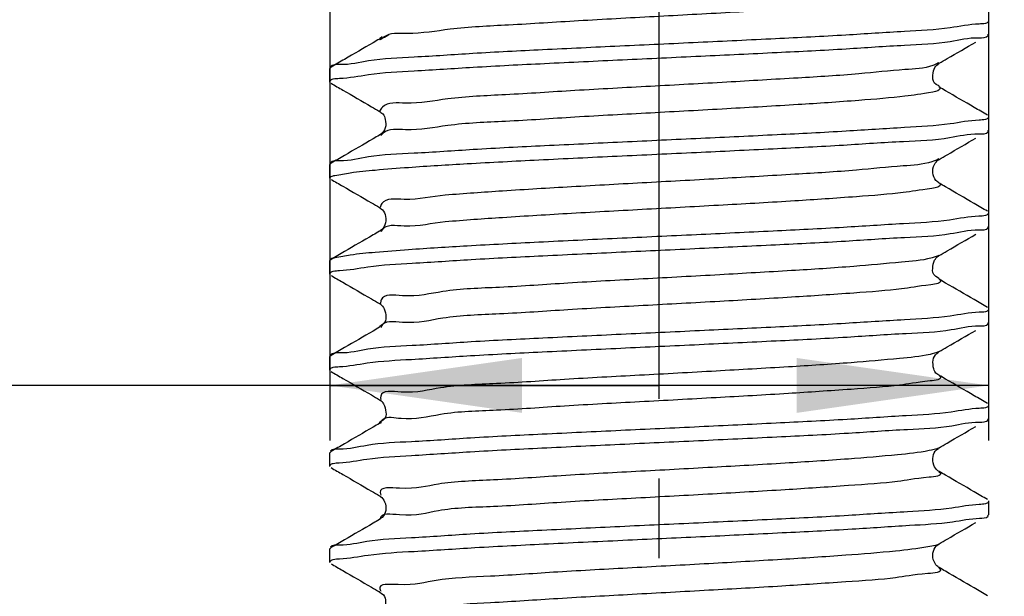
# Model space of a CAD drawing. Header units: millimetres. Extents: x 0 to 210, y 0 to 297.
# Tile 178 of 184: x 125 to 142, y 199 to 210. Entities that reach past the tile are written whole.
import ezdxf

# ---------------------------------------------------------------- set-up
doc = ezdxf.new("R2010")
doc.units = ezdxf.units.MM
doc.header["$LTSCALE"] = 19.36
doc.linetypes.add('CENTER', pattern=[0.6, 0.375, -0.075, 0.075, -0.075])
doc.layers.get('0').update_dxf_attribs({"linetype": 'CONTINUOUS'})
doc.layers.add('DEFAULT_1', color=7, linetype='CENTER')
doc.layers.add('ZEICHNUNGSBEMASSUNGEN', color=7, linetype='CONTINUOUS')
doc.styles.get("Standard").update_dxf_attribs({"font": 'ISOCP.SHX', "width": 0.6})
doc.dimstyles.new('DIMSTYLE_1', dxfattribs={"dimtxt": 2.5, "dimasz": 3.5, "dimexe": 0.18, "dimexo": 0.0625, "dimgap": 0.09, "dimtad": 1, "dimdsep": 46, "dimtxsty": 'Standard', "dimblk": '_FILLED', "dimblk1": '_FILLED', "dimblk2": '_FILLED', "dimcen": 0.09, "dimclrt": 7, "dimadec": 0, "dimazin": 0, "dimtp": 0.01, "dimtm": 0.01, "dimtfac": 1, "dimtofl": 0, "dimtmove": 0, "dimatfit": 3, "dimldrblk": '_FILLED', "dimfxl": 0, "dimtolj": 1, "dimarcsym": 0})
doc.dimstyles.new('DIMSTYLE_2', dxfattribs={"dimtxt": 2.5, "dimasz": 3.5, "dimexe": 0.18, "dimexo": 0.0625, "dimgap": 0.09, "dimtad": 1, "dimdec": 3, "dimdsep": 46, "dimtxsty": 'Standard', "dimblk": '_FILLED', "dimblk1": '_FILLED', "dimblk2": '_FILLED', "dimcen": 0.09, "dimclrt": 7, "dimadec": 0, "dimazin": 0, "dimtp": 0.001, "dimtm": 0.001, "dimtfac": 1, "dimtdec": 3, "dimtofl": 0, "dimtmove": 0, "dimatfit": 3, "dimldrblk": '_FILLED', "dimfxl": 0, "dimtolj": 1, "dimarcsym": 0})
doc.dimstyles.new('DIMSTYLE_3', dxfattribs={"dimtxt": 2.5, "dimasz": 3.5, "dimexe": 0.18, "dimexo": 0.0625, "dimgap": 0.09, "dimtad": 1, "dimdec": 3, "dimdsep": 46, "dimtxsty": 'Standard', "dimblk": '_FILLED', "dimblk1": '_FILLED', "dimblk2": '_FILLED', "dimcen": 0.09, "dimclrt": 7, "dimadec": 0, "dimazin": 0, "dimtp": 0.001, "dimtm": 0.001, "dimtfac": 1, "dimtdec": 3, "dimtofl": 0, "dimtmove": 0, "dimatfit": 3, "dimldrblk": '_FILLED', "dimfxl": 0, "dimtolj": 1, "dimarcsym": 0})
doc.dimstyles.new('DIMSTYLE_4', dxfattribs={"dimtxt": 2.5, "dimasz": 3.5, "dimexe": 0.18, "dimexo": 0.0625, "dimgap": 0.09, "dimtad": 1, "dimdsep": 46, "dimtxsty": 'Standard', "dimblk": '_FILLED', "dimblk1": '_FILLED', "dimblk2": '_FILLED', "dimcen": 0.09, "dimclrt": 7, "dimadec": 0, "dimazin": 0, "dimtp": 0.01, "dimtm": 0.01, "dimtfac": 1, "dimtofl": 0, "dimtmove": 0, "dimatfit": 3, "dimldrblk": '_FILLED', "dimfxl": 0, "dimtolj": 1, "dimarcsym": 0})
doc.dimstyles.new('DIMSTYLE_5', dxfattribs={"dimtxt": 2.5, "dimasz": 3.5, "dimexe": 0.18, "dimexo": 0.0625, "dimgap": 0.09, "dimtad": 1, "dimdsep": 46, "dimtxsty": 'Standard', "dimblk": '_FILLED', "dimblk1": '_FILLED', "dimblk2": '_FILLED', "dimcen": 0.09, "dimclrt": 7, "dimadec": 0, "dimazin": 0, "dimtp": 0.5, "dimtm": 0.5, "dimtfac": 1, "dimtofl": 0, "dimtmove": 0, "dimatfit": 3, "dimldrblk": '_FILLED', "dimfxl": 0, "dimtolj": 1, "dimarcsym": 0})
doc.dimstyles.new('DIMSTYLE_6', dxfattribs={"dimtxt": 2.5, "dimasz": 3.5, "dimexe": 0.18, "dimexo": 0.0625, "dimgap": 0.09, "dimtad": 1, "dimdec": 3, "dimdsep": 46, "dimtxsty": 'Standard', "dimblk": '_FILLED', "dimblk1": '_FILLED', "dimblk2": '_FILLED', "dimcen": 0.09, "dimclrt": 7, "dimadec": 0, "dimazin": 0, "dimtp": 0.001, "dimtm": 0.001, "dimtfac": 1, "dimtdec": 3, "dimtofl": 0, "dimtmove": 0, "dimatfit": 3, "dimldrblk": '_FILLED', "dimfxl": 0, "dimtolj": 1, "dimarcsym": 0})
doc.dimstyles.new('DIMSTYLE_7', dxfattribs={"dimtxt": 2.5, "dimasz": 3.5, "dimexe": 0.18, "dimexo": 0.0625, "dimgap": 0.09, "dimtad": 1, "dimdsep": 46, "dimtxsty": 'Standard', "dimblk": '_FILLED', "dimblk1": '_FILLED', "dimblk2": '_FILLED', "dimcen": 0.09, "dimclrt": 7, "dimadec": 0, "dimazin": 0, "dimtol": 1, "dimtp": 0.1, "dimtm": 0.1, "dimtfac": 1, "dimtofl": 0, "dimtmove": 0, "dimatfit": 3, "dimldrblk": '_FILLED', "dimfxl": 0, "dimtolj": 1, "dimarcsym": 0})

# ---------------------------------------------------------------- blocks, each defined once
blk = doc.blocks.new('_FILLED')
at = {"color": 0, "linetype": 'ByBlock'}
blk.add_solid([(0, 0), (-1, 0.1429), (-1, -0.1429)], dxfattribs=at)
blk = doc.blocks.new('*D')
at = {"color": 3}
for p, q in [((154.911, 251.839), (154.911, 274.499)), ((154.911, 274.499), (154.911, 251.589)), ((132.186, 251.839), (132.186, 271.429)), ((140.186, 251.839), (140.186, 271.429)), ((132.186, 270.429), (136.186, 270.429)), ((140.186, 270.429), (136.186, 270.429)), ((140.186, 251.839), (119.81, 251.839)), ((120.81, 251.839), (120.81, 244.839)), ((132.687, 251.839), (155.911, 251.839)), ((140.186, 251.839), (185.376, 251.839)), ((184.376, 251.839), (184.376, 196.839)), ((154.911, 243.839), (154.911, 251.589)), ((132.186, 251.339), (155.911, 251.339)), ((154.911, 251.339), (154.911, 243.839)), ((140.686, 247.839), (156.109, 247.839)), ((155.109, 247.839), (155.109, 242.839)), ((120.81, 237.839), (120.81, 244.839)), ((155.109, 237.839), (155.109, 242.839)), ((140.186, 237.839), (119.81, 237.839)), ((130.186, 237.839), (130.186, 201.939)), ((140.686, 237.839), (156.109, 237.839)), ((142.186, 237.839), (142.186, 201.939)), ((136.186, 202.939), (116.608, 202.939)), ((130.186, 202.939), (136.186, 202.939)), ((142.186, 202.939), (136.186, 202.939)), ((184.376, 141.839), (184.376, 196.839)), ((43.965, 141.839), (55.646, 141.839)), ((45.305, 141.839), (61.435, 141.839)), ((54.646, 141.839), (54.646, 135.839)), ((60.435, 141.839), (60.435, 81.839)), ((140.186, 141.839), (185.376, 141.839)), ((146.186, 131.571), (146.186, 138.185)), ((122.563, 128.839), (122.563, 136.339)), ((122.563, 136.339), (122.563, 128.589)), ((54.646, 129.839), (54.646, 135.839)), ((146.186, 131.571), (151.914, 134.878)), ((144.189, 129.916), (145.186, 129.839)), ((43.965, 129.839), (55.646, 129.839)), ((146.183, 129.762), (145.186, 129.839)), ((145.186, 129.839), (159.716, 128.712)), ((126.687, 128.839), (121.563, 128.839)), ((122.563, 120.839), (122.563, 128.589)), ((126.186, 128.339), (121.563, 128.339)), ((122.563, 128.339), (122.563, 120.839)), ((60.435, 21.839), (60.435, 81.839)), ((126.186, 21.839), (126.186, 49.881)), ((146.186, 21.839), (146.186, 49.881)), ((126.186, 48.881), (136.186, 48.881)), ((146.186, 48.881), (136.186, 48.881)), ((136.186, 48.881), (173.837, 48.881)), ((20.514, 32.339), (20.514, 41.533)), ((20.514, 41.533), (20.514, 32.089)), ((145.186, 31.839), (145.186, 34.12)), ((146.186, 31.839), (146.186, 34.12)), ((145.186, 33.12), (145.686, 33.12)), ((146.186, 33.12), (145.686, 33.12)), ((45.305, 32.339), (19.514, 32.339)), ((45.305, 32.339), (45.305, 7.967)), ((20.514, 24.339), (20.514, 32.089)), ((44.805, 31.839), (19.514, 31.839)), ((20.514, 31.839), (20.514, 24.339)), ((44.805, 31.839), (28.072, 15.105)), ((45.305, 31.839), (56.071, 31.839)), ((55.071, 31.839), (55.071, 26.839)), ((55.071, 21.839), (55.071, 26.839)), ((30.394, 24.449), (18.136, 13.272)), ((45.305, 21.839), (61.435, 21.839)), ((45.305, 21.839), (56.071, 21.839))]:
    blk.add_line(p, q, dxfattribs=at)
for centre, radius, start, end in [((146.186, 131.571), 5.613, 60, 90), ((146.186, 131.571), 5.613, 30, 60), ((45.305, 32.339), 23.372, 225.0011, 247.5005), ((45.305, 32.339), 23.372, 247.5005, 270)]:
    blk.add_arc(centre, radius, start, end, dxfattribs=at)
for points in [[(149.671, 136.587), (146.186, 137.185), (149.364, 135.635)], [(148.117, 136.355), (151.048, 134.378), (148.788, 137.097)], [(31.758, 13.909), (28.779, 15.812), (31.106, 13.151)], [(41.777, 8.73), (45.305, 8.967), (41.852, 9.728)]]:
    blk.add_solid(points, dxfattribs=at)
at = {"layer": 'ZEICHNUNGSBEMASSUNGEN', "color": 3}
for p, q in [((133.686, 247.839), (133.686, 258.637)), ((138.686, 247.839), (138.686, 258.637)), ((133.686, 257.637), (127.809, 257.637)), ((127.809, 257.637), (136.186, 257.637)), ((146.186, 257.637), (136.186, 257.637)), ((138.686, 257.637), (146.186, 257.637)), ((35.305, 251.839), (10.936, 251.839)), ((11.936, 251.839), (11.936, 136.839)), ((139.389, 249.361), (147.706, 239.608)), ((11.936, 21.839), (11.936, 136.839)), ((35.305, 21.839), (10.936, 21.839))]:
    blk.add_line(p, q, dxfattribs=at)
at = {"color": 3, "xscale": 3.5, "yscale": 3.5, "zscale": 3.5}
for p, rotation in [((132.186, 270.429), 180), ((154.911, 251.839), 270), ((120.81, 251.839), 90), ((184.376, 251.839), 90), ((154.911, 251.339), 90), ((155.109, 247.839), 90), ((120.81, 237.839), 270), ((155.109, 237.839), 270), ((130.186, 202.939), 180), ((184.376, 141.839), 270), ((54.646, 141.839), 90), ((60.435, 141.839), 90), ((54.646, 129.839), 270), ((122.563, 128.839), 270), ((146.183, 129.762), 355.5650429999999), ((144.189, 129.916), 175.565043), ((122.563, 128.339), 90), ((126.186, 48.881), 180), ((20.514, 32.339), 270), ((145.186, 33.12), 180), ((20.514, 31.839), 90), ((55.071, 31.839), 90), ((55.071, 21.839), 270), ((60.435, 21.839), 270), ((30.394, 24.449), 42.358682)]:
    blk.add_blockref('_FILLED', p, dxfattribs=dict(at, rotation=rotation))
for p in [(140.186, 270.429), (142.186, 202.939), (146.186, 48.881), (146.186, 33.12)]:
    blk.add_blockref('_FILLED', p, dxfattribs=at)
at = {"layer": 'ZEICHNUNGSBEMASSUNGEN', "color": 3, "xscale": 3.5, "yscale": 3.5, "zscale": 3.5}
blk.add_blockref('_FILLED', (133.686, 257.637), dxfattribs=at)
for p, rotation in [((138.686, 257.637), 180), ((11.936, 251.839), 90), ((139.389, 249.361), 130.458041), ((11.936, 21.839), 270)]:
    blk.add_blockref('_FILLED', p, dxfattribs=dict(at, rotation=rotation))
at = {"color": 7}
for s, rotation, width, p in [('x45%%176 ', 90, 0.72, (154.286, 265.499)), ('0,5', 90, 0.690476, (154.286, 260.321)), ('0,1', 90, 0.642857, (120.185, 244.264)), ('%%p', 90, 1.166667, (120.185, 241.347)), ('10', 90, 0.678571, (154.484, 240.574)), ('14', 90, 0.678571, (120.185, 237.954)), ('110', 90, 0.642857, (183.751, 182.43)), ('60%%d', -43.1822, 0.746032, (150.554, 140.313)), ('12', 90, 0.678571, (54.021, 133.486)), ('%%c', -4.435, 1.333333, (154.482, 129.745)), ('2', -4.435, 0.785714, (157.805, 129.487)), ('0,5', 90, 0.690476, (121.938, 126)), ('120', 90, 0.714286, (59.81, 61.983)), ('0,5', 90, 0.690476, (19.889, 36.355)), ('10', 90, 0.678571, (54.446, 24.831)), ('8', 42.3587, 0.785714, (19.166, 15.057)), ('45%%d', -22.4995, 0.722222, (35.294, 15.247)), ('R', 42.3587, 0.785714, (17.714, 13.734))]:
    blk.add_text(s, height=2.5, rotation=rotation, dxfattribs=dict(at, width=width)).set_placement(p)
for s, width, p in [('%%c', 1.333333, (133.41, 271.054)), ('8', 0.785714, (136.743, 271.054)), ('F8', 0.75, (138.707, 271.054)), ('12', 0.678571, (118.751, 203.564)), ('M', 0.857143, (116.608, 203.564)), ('%%c', 1.333333, (166.575, 49.506)), ('20', 0.785714, (169.909, 49.506)), ('1', 0.571429, (145.092, 33.745))]:
    blk.add_text(s, height=2.5, dxfattribs=dict(at, width=width)).set_placement(p)
at = {"layer": 'ZEICHNUNGSBEMASSUNGEN', "color": 7, "width": 0.714286}
blk.add_text('5', height=2.5, dxfattribs=at).set_placement((127.809, 258.262))
at = {"layer": 'ZEICHNUNGSBEMASSUNGEN', "color": 7}
for s, rotation, width, p in [('R', -49.542, 0.785714, (145.632, 243.003)), ('2', -49.542, 0.785714, (146.906, 241.509)), ('230', 90, 0.761905, (11.311, 61.218))]:
    blk.add_text(s, height=2.5, rotation=rotation, dxfattribs=dict(at, width=width)).set_placement(p)

msp = doc.modelspace()

# ---------------------------------------------------------------- linework, layer by layer
at = {"color": 7}
for p, q in [((142.1864, 209.339), (142.1864, 209.5879)), ((142.1671, 209.3166), (142.1864, 209.339)), ((131.1403, 209.2904), (131.0896, 209.2474)), ((130.2057, 208.7352), (130.1864, 208.7129)), ((130.1864, 208.464), (130.1864, 208.7129)), ((142.1864, 207.589), (142.1864, 207.8379)), ((142.1671, 207.5666), (142.1864, 207.589)), ((131.1301, 207.5295), (131.0894, 207.4973)), ((130.2057, 206.9852), (130.1864, 206.9629)), ((130.1864, 206.714), (130.1864, 206.9629)), ((142.1864, 205.839), (142.1864, 206.0879)), ((131.1113, 205.7625), (131.0896, 205.7474)), ((142.1671, 205.8166), (142.1864, 205.839)), ((130.2057, 205.2352), (130.1864, 205.2129)), ((130.1864, 204.964), (130.1864, 205.2129)), ((142.1864, 204.089), (142.1864, 204.3379)), ((142.1671, 204.0666), (142.1864, 204.089)), ((130.2057, 203.4852), (130.1864, 203.4629)), ((130.1864, 203.214), (130.1864, 203.4629)), ((141.2727, 203.5477), (141.2833, 203.5544)), ((142.1864, 202.339), (142.1864, 202.5879)), ((142.1671, 202.3166), (142.1864, 202.339)), ((141.2692, 201.7951), (141.2834, 201.8045)), ((130.2057, 201.7352), (130.1864, 201.7129)), ((130.1864, 201.464), (130.1864, 201.7129)), ((142.1864, 200.589), (142.1864, 200.8379)), ((142.1671, 200.5666), (142.1864, 200.589)), ((131.1156, 200.5161), (131.0895, 200.4974)), ((130.2057, 199.9852), (130.1864, 199.9629)), ((130.1864, 199.714), (130.1864, 199.9629))]:
    msp.add_line(p, q, dxfattribs=at)
at = {"color": 3}
for p, q in [((131.0896, 209.2474), (131.089, 209.2471)), ((141.2836, 208.3723), (141.2839, 208.3721)), ((131.089, 207.9297), (131.0892, 207.9297)), ((131.0894, 207.4973), (131.089, 207.4971)), ((141.2841, 207.0549), (141.2839, 207.0547)), ((141.2836, 206.6222), (141.2839, 206.6221)), ((131.089, 206.1797), (131.0893, 206.1796)), ((131.0896, 205.7474), (131.089, 205.7471)), ((141.2841, 205.3049), (141.2839, 205.3047)), ((141.2836, 204.8723), (141.2839, 204.8721)), ((131.0888, 204.4299), (131.089, 204.4297)), ((131.0892, 203.9972), (131.089, 203.9971)), ((141.2839, 203.5547), (141.2833, 203.5544)), ((141.2839, 203.1221), (141.2839, 203.1221)), ((131.0886, 202.68), (131.089, 202.6797)), ((131.089, 202.2471), (131.0889, 202.247)), ((141.2839, 201.8047), (141.2834, 201.8045)), ((141.2839, 201.3721), (141.2841, 201.372)), ((131.0888, 200.9299), (131.089, 200.9297)), ((131.0895, 200.4974), (131.089, 200.4971)), ((141.2842, 200.0549), (141.2839, 200.0547)), ((141.2839, 199.6221), (141.2843, 199.6219)), ((131.089, 199.1797), (131.0894, 199.1796))]:
    msp.add_line(p, q, dxfattribs=at)
for points, start_tangent, end_tangent in [([(141.294, 210.1325), (141.2992, 210.1108), (141.1825, 210.0345), (140.6939, 209.9583), (139.8695, 209.8821), (138.7709, 209.8058), (137.4798, 209.7296), (136.0924, 209.6533), (134.712, 209.5771), (133.4414, 209.5008), (132.3752, 209.4246), (131.5929, 209.3483), (131.1617, 209.2791)], (4.099989, -3.9996071), (-9.098842, -6.7902782)), ([(131.1424, 209.2637), (131.1092, 209.2308)], (-0.0365453, -0.0313549), (-0.0285133, -0.0334885)), ([(131.1617, 209.2791), (131.1526, 209.2721), (131.1424, 209.2637)], (-0.019444, -0.0145106), (-0.0189116, -0.0162256)), ([(141.2761, 208.8165), (141.2095, 208.7826)], (-0.051744, -0.0339405), (-0.0766797, -0.0327296)), ([(141.2095, 208.7826), (141.1676, 208.7659), (140.662, 208.6897), (139.8231, 208.6134), (138.7134, 208.5372), (137.4155, 208.4609), (136.026, 208.3847), (134.6485, 208.3084), (133.3856, 208.2322), (132.3312, 208.156), (131.5639, 208.0797), (131.1409, 208.0035), (131.0939, 207.9286)], (-11.7429482, -5.0123018), (-1.9238234, -7.8998937)), ([(141.2898, 208.3812), (141.3023, 208.3572), (141.1676, 208.2809), (140.662, 208.2047), (139.8231, 208.1284), (138.7134, 208.0522), (137.4155, 207.976), (136.026, 207.8997), (134.6485, 207.8235), (133.3856, 207.7472), (132.3312, 207.671), (131.5639, 207.5947), (131.1572, 207.5342)], (5.6922767, -3.735258), (-8.039834, -7.1019611)), ([(131.1322, 207.5089), (131.1123, 207.4825)], (-0.0218102, -0.0253661), (-0.0175656, -0.0269262)), ([(131.1572, 207.5342), (131.1409, 207.5185), (131.1322, 207.5089)], (-0.0259641, -0.0229353), (-0.0237676, -0.0276427)), ([(141.1518, 207.0123), (140.6294, 206.936), (139.7761, 206.8598), (138.6554, 206.7836), (137.3509, 206.7073), (135.9597, 206.6311), (134.5853, 206.5548), (133.3302, 206.4786), (132.2878, 206.4023)], (-10.8371394, -3.4891036), (-8.8559196, -0.7431797)), ([(141.2785, 207.0637), (141.1518, 207.0123)], (-0.0890631, -0.0535504), (-0.1406085, -0.04527)), ([(141.2872, 206.6279), (141.3045, 206.6036), (141.1518, 206.5273), (140.6294, 206.4511), (139.7761, 206.3748), (138.6554, 206.2986), (137.3509, 206.2223), (135.9597, 206.1461), (134.5853, 206.0699), (133.3302, 205.9936), (132.2878, 205.9174)], (5.8097454, -3.3075228), (-9.0876501, -0.7626263)), ([(132.2878, 206.4023), (131.5358, 206.3261), (131.13, 206.2499), (131.1013, 206.1783)], (-1.2406448, -0.1041136), (-0.1304585, -1.0962547)), ([(131.13, 205.7649), (131.1142, 205.7363)], (-0.0177881, -0.0267113), (-0.0135364, -0.0298523)), ([(132.2878, 205.9174), (131.5358, 205.8411), (131.13, 205.7649)], (-1.1646742, -0.0977383), (-0.6731968, -1.0108966)), ([(141.2122, 205.282), (141.1352, 205.2587), (140.596, 205.1824), (139.7284, 205.1062), (138.597, 205.0299), (137.2862, 204.9537), (135.8934, 204.8775), (134.5224, 204.8012), (133.2754, 204.725), (132.2451, 204.6487), (131.5084, 204.5725), (131.12, 204.4962), (131.1081, 204.4305)], (-12.2087523, -4.1357459), (0.3397541, -9.8491741)), ([(141.2806, 205.3105), (141.2122, 205.282)], (-0.0512644, -0.0289077), (-0.081149, -0.0274894)), ([(141.285, 204.8743), (141.3059, 204.85), (141.1352, 204.7737), (140.596, 204.6975), (139.7284, 204.6212), (138.597, 204.545), (137.2862, 204.4687), (135.8934, 204.3925), (134.5224, 204.3162), (133.2754, 204.24), (132.2451, 204.1638), (131.5084, 204.0875), (131.12, 204.0113), (131.1134, 203.991)], (7.1260846, -3.852859), (-2.6609802, -10.376514)), ([(141.1178, 203.5051), (140.5619, 203.4288), (139.6802, 203.3526), (138.5383, 203.2763), (137.2212, 203.2001), (135.8271, 203.1238), (134.4598, 203.0476), (133.221, 202.9714), (132.2031, 202.8951), (131.4818, 202.8189), (131.1109, 202.7426), (131.1127, 202.6851)], (-13.0754018, -3.130572), (2.1532434, -10.1690195)), ([(141.2821, 203.5567), (141.1178, 203.5051)], (-0.105626, -0.0566846), (-0.1843536, -0.0441388)), ([(141.2831, 203.1206), (141.3064, 203.0963), (141.1178, 203.0201), (140.5619, 202.9439), (139.6802, 202.8676), (138.5383, 202.7914), (137.2212, 202.7151), (135.8271, 202.6389), (134.4598, 202.5626), (133.221, 202.4864), (132.2031, 202.4101), (131.4818, 202.3339), (131.1466, 202.3145)], (7.429424, -4.0167227), (-6.9055221, -4.8431952)), ([(131.1466, 202.3145), (131.1109, 202.2577), (131.1094, 202.2456)], (-0.0646193, -0.0453208), (-0.0068707, -0.0938584)), ([(141.2842, 201.8032), (141.0995, 201.7515)], (-0.1113766, -0.0594179), (-0.2091488, -0.0430886)), ([(141.0995, 201.7515), (140.5271, 201.6752), (139.6314, 201.599), (138.4791, 201.5227), (137.1561, 201.4465), (135.7609, 201.3702), (134.3974, 201.294), (133.1671, 201.2178), (132.1617, 201.1415), (131.456, 201.0653), (131.1026, 200.989), (131.1141, 200.9401)], (-13.3682874, -2.7541173), (4.0106873, -9.8886359)), ([(141.2813, 201.367), (141.3061, 201.3427), (141.0995, 201.2665), (140.5271, 201.1902), (139.6314, 201.114), (138.4791, 201.0378), (137.1561, 200.9615), (135.7609, 200.8853), (134.3974, 200.809), (133.1671, 200.7328), (132.1617, 200.6565), (131.456, 200.5803), (131.1026, 200.5074)], (7.7403773, -4.3312311), (-0.1451798, -8.7027308)), ([(141.2179, 200.0256), (141.0804, 199.9978), (140.4915, 199.9216), (139.5819, 199.8454), (138.4195, 199.7691), (137.0909, 199.6929), (135.6948, 199.6166)], (-6.5869476, -1.6815179), (-5.495213, -0.30032)), ([(141.2867, 200.0497), (141.2179, 200.0256)], (-0.0468986, -0.026244), (-0.0862529, -0.0220187)), ([(135.6948, 199.6166), (134.3354, 199.5404), (133.1138, 199.4641), (132.121, 199.3879), (131.431, 199.3117), (131.0951, 199.2354), (131.1126, 199.1941)], (-4.660547, -0.2547045), (2.5615599, -4.2300148)), ([(141.2794, 199.6136), (141.3049, 199.5891), (141.0804, 199.5129), (140.4915, 199.4366), (139.5819, 199.3604), (138.4195, 199.2841), (137.0909, 199.2079), (135.6948, 199.1317)], (4.3560371, -2.5923018), (-5.6845402, -0.3106669)), ([(135.6948, 199.1317), (134.3354, 199.0554), (133.1138, 198.9792), (132.121, 198.9029), (131.431, 198.8267)], (-4.2690702, -0.2333098), (-5.8871435, 0.0378504))]:
    msp.add_spline(points, degree=3, dxfattribs=dict(at, start_tangent=start_tangent, end_tangent=end_tangent))
at = {"color": 7}
for points, start_tangent, end_tangent in [([(142.1277, 209.5316), (142.0105, 209.5203), (141.4832, 209.4517), (140.6515, 209.3841), (139.5853, 209.3181), (138.3046, 209.2509), (136.8946, 209.1833), (135.4663, 209.1169), (134.0607, 209.0495), (132.7872, 208.9826), (131.7212, 208.9166), (130.89, 208.8491), (130.3626, 208.7805), (130.1961, 208.7427)], (-12.9122251, -3.1693784), (-6.101039, -7.8631146)), ([(142.1607, 209.5442), (142.1277, 209.5316)], (-0.0275093, -0.0164759), (-0.0377967, -0.0092774)), ([(142.1863, 209.5842), (142.1607, 209.5442)], (-0.0033435, -0.0548047), (-0.0449476, -0.02692)), ([(130.9717, 209.1791), (130.4506, 208.877), (130.2057, 208.7352)], (-0.7658878, -0.4440577), (-0.766081, -0.4437244)), ([(130.2453, 208.5203), (130.362, 208.5315), (130.8879, 208.6), (131.7178, 208.6675), (132.7936, 208.7341), (134.0955, 208.8023), (135.5154, 208.8703), (136.9411, 208.9366), (138.3321, 209.0033), (139.5899, 209.0695), (140.6553, 209.1355), (141.4852, 209.203), (142.011, 209.2715), (142.1767, 209.3091)], (12.9266895, 3.1618792), (6.1234842, 7.8511341)), ([(131.089, 209.2471), (130.9717, 209.1791)], (-0.1172827, -0.0680131), (-0.1172884, -0.0680032)), ([(131.1386, 209.2924), (131.0898, 209.246), (131.2633, 209.3276)], (-0.1697887, -0.1423532), (0.7698605, 0.3800202)), ([(141.2839, 208.8047), (141.4305, 208.8898), (141.9517, 209.1918)], (0.6677137, 0.3872119), (0.667874, 0.3869355)), ([(141.2892, 208.3702), (141.2293, 208.4193), (141.1693, 208.5513), (141.1929, 208.7012), (141.2645, 208.7916), (141.2846, 208.8036)], (0.0312644, 0.0868124), (0.4930312, 0.2937768)), ([(130.1866, 208.4677), (130.2123, 208.5077)], (0.0033631, 0.0549635), (0.0452391, 0.0269044)), ([(130.2057, 208.4416), (130.4212, 208.3168)], (0.215484, -0.1248113), (0.2154709, -0.1248339)), ([(130.2123, 208.5077), (130.2453, 208.5203)], (0.0274926, 0.0163503), (0.0376853, 0.0092179)), ([(130.4212, 208.3168), (130.9424, 208.0148), (131.089, 207.9297)], (0.667874, -0.3869355), (0.6677137, -0.3872119)), ([(141.9223, 208.002), (141.4012, 208.3041), (141.2839, 208.3721)], (-0.6385281, 0.3699468), (-0.6383806, 0.3702013)), ([(131.0896, 207.931), (131.0815, 207.9337), (131.1153, 207.911), (131.1852, 207.8147), (131.2015, 207.6643), (131.1375, 207.5374), (131.1291, 207.5308)], (-0.5179976, 0.1829733), (-0.6568564, -0.5022266)), ([(142.1671, 207.8602), (141.9223, 208.002)], (-0.2448263, 0.1418067), (-0.2448092, 0.1418362)), ([(142.1276, 207.7816), (142.011, 207.7704), (141.4852, 207.7019), (140.6553, 207.6344), (139.5899, 207.5684), (138.3321, 207.5022), (136.9411, 207.4355), (135.5154, 207.3692), (134.0955, 207.3012), (132.7936, 207.233), (131.7178, 207.1664), (130.8879, 207.0989), (130.362, 207.0304), (130.1961, 206.9927)], (-12.9324684, -3.1594076), (-6.1175202, -7.8543558)), ([(142.1605, 207.7942), (142.1276, 207.7816)], (-0.0274841, -0.0163068), (-0.0376454, -0.0091968)), ([(142.1863, 207.8342), (142.1605, 207.7942)], (-0.0033696, -0.0549978), (-0.0453233, -0.0268911)), ([(131.6178, 206.9104), (132.6863, 206.978), (133.9885, 207.047), (135.4193, 207.1158), (136.861, 207.1829), (138.2576, 207.2496), (139.5435, 207.3169), (140.6322, 207.3839), (141.4748, 207.4519), (142.0086, 207.521), (142.1769, 207.5592)], (10.5378615, 0.7546253), (5.3586743, 6.9950319)), ([(130.9717, 207.4291), (130.4506, 207.127), (130.2057, 206.9852)], (-0.7658878, -0.4440577), (-0.766081, -0.4437244)), ([(131.089, 207.4971), (130.9717, 207.4291)], (-0.1172827, -0.0680131), (-0.1172884, -0.0680032)), ([(141.2839, 207.0547), (141.4305, 207.1398), (141.9517, 207.4418)], (0.6677137, 0.3872119), (0.667874, 0.3869355)), ([(141.2862, 206.6249), (141.2262, 206.6731), (141.1683, 206.8087), (141.1969, 206.9592), (141.2687, 207.0448), (141.2846, 207.054)], (-0.276404, 0.2617946), (0.493196, 0.2850995)), ([(130.5563, 206.8123), (131.0118, 206.8618), (131.6178, 206.9104)], (0.9623983, 0.1555858), (1.0633448, 0.076147)), ([(130.1868, 206.7192), (130.2426, 206.7564)], (0.0099311, 0.0643598), (0.0849922, 0.0184411)), ([(130.2057, 206.6916), (130.4212, 206.5668)], (0.215484, -0.1248113), (0.2154709, -0.1248339)), ([(130.2426, 206.7564), (130.2678, 206.7611)], (0.0245588, 0.0053286), (0.0254707, 0.0041777)), ([(130.2678, 206.7611), (130.2781, 206.7627), (130.5563, 206.8123)], (0.3663423, 0.0600872), (0.2625425, 0.0424438)), ([(130.4212, 206.5668), (130.9424, 206.2648), (131.089, 206.1797)], (0.667874, -0.3869355), (0.6677137, -0.3872119)), ([(141.9223, 206.252), (141.4012, 206.5541), (141.2839, 206.6221)], (-0.6385281, 0.3699468), (-0.6383806, 0.3702013)), ([(131.0889, 206.1792), (131.1197, 206.1572), (131.1898, 206.0532), (131.1982, 205.9002), (131.131, 205.7804), (131.1096, 205.7649)], (0.2151806, -0.1928553), (-0.5263826, -0.3678228)), ([(142.1671, 206.1102), (141.9223, 206.252)], (-0.2448263, 0.1418067), (-0.2448092, 0.1418362)), ([(142.1283, 206.0314), (142.0086, 206.0199), (141.4748, 205.9508), (140.6322, 205.8828), (139.5435, 205.8158), (138.2576, 205.7485), (136.861, 205.6817), (135.4193, 205.6147), (133.9885, 205.5459), (132.6863, 205.4769), (131.6178, 205.4093)], (-11.3108856, -2.8279924), (-10.4786461, -0.7503848)), ([(142.1616, 206.0446), (142.1283, 206.0314)], (-0.0276018, -0.017165), (-0.0384085, -0.009603)), ([(142.1863, 206.0842), (142.1616, 206.0446)], (-0.0032415, -0.0539916), (-0.0434333, -0.0270103)), ([(130.2459, 205.0202), (130.3606, 205.0312), (130.8759, 205.0988), (131.6863, 205.1653), (132.7612, 205.2323), (134.0668, 205.3009), (135.4922, 205.3692), (136.921, 205.4357), (138.3042, 205.502), (139.5787, 205.5688), (140.6531, 205.6354), (141.4854, 205.703), (142.0113, 205.7715), (142.1767, 205.8091)], (13.0061885, 3.1188587), (6.1323954, 7.8460835)), ([(131.089, 205.7471), (130.9717, 205.6791)], (-0.1172827, -0.0680131), (-0.1172884, -0.0680032)), ([(130.9717, 205.6791), (130.4506, 205.377), (130.2057, 205.2352)], (-0.7658878, -0.4440577), (-0.766081, -0.4437244)), ([(141.2839, 205.3047), (141.4305, 205.3898), (141.9517, 205.6918)], (0.6677137, 0.3872119), (0.667874, 0.3869355)), ([(131.6178, 205.4093), (131.0118, 205.3607), (130.5563, 205.3112), (130.2781, 205.2616), (130.2022, 205.2404)], (-1.4122651, -0.1011335), (-1.1270124, -0.7632558)), ([(141.2831, 204.8702), (141.287, 204.8696), (141.2263, 204.9229), (141.1672, 205.0695), (141.2016, 205.2178), (141.271, 205.2964), (141.2845, 205.3042)], (0.3572219, -0.0763456), (0.5415537, 0.3077911)), ([(130.1866, 204.9677), (130.2134, 205.0081)], (0.0034753, 0.055922), (0.0469459, 0.0268324)), ([(130.2057, 204.9416), (130.4212, 204.8168)], (0.215484, -0.1248113), (0.2154709, -0.1248339)), ([(130.2134, 205.0081), (130.2459, 205.0202)], (0.0274071, 0.0156648), (0.0370804, 0.0088918)), ([(141.9223, 204.502), (141.4012, 204.8041), (141.2839, 204.8721)], (-0.6385281, 0.3699468), (-0.6383806, 0.3702013)), ([(130.4212, 204.8168), (130.9424, 204.5148), (131.089, 204.4297)], (0.667874, -0.3869355), (0.6677137, -0.3872119)), ([(142.1671, 204.3602), (141.9223, 204.502)], (-0.2448263, 0.1418067), (-0.2448092, 0.1418362)), ([(131.0882, 204.4288), (131.1061, 204.4183), (131.1753, 204.3355), (131.2047, 204.1846), (131.1463, 204.0476), (131.0875, 203.9962), (131.0893, 203.9963)], (0.5435715, -0.316719), (0.2931466, 0.0304423)), ([(142.1863, 204.3342), (142.1604, 204.2942)], (-0.0033787, -0.0550396), (-0.0454368, -0.02687)), ([(142.1276, 204.2816), (142.0113, 204.2704), (141.4854, 204.2019), (140.6531, 204.1342), (139.5787, 204.0677), (138.3042, 204.0008), (136.921, 203.9346), (135.4922, 203.8681), (134.0668, 203.7998), (132.7612, 203.7312), (131.6863, 203.6642), (130.8759, 203.5977), (130.3606, 203.5301), (130.1962, 203.4927)], (-12.9407879, -3.1559492), (-6.1690992, -7.8275863)), ([(142.1604, 204.2942), (142.1276, 204.2816)], (-0.0274711, -0.0162457), (-0.0375888, -0.009167)), ([(131.089, 203.9971), (130.9717, 203.9291), (130.4506, 203.627), (130.2057, 203.4852)], (-0.8831333, -0.5121351), (-0.883399, -0.5116766)), ([(130.2466, 203.27), (130.3586, 203.2809), (130.8642, 203.3476), (131.6714, 203.4142), (132.7464, 203.4814), (134.0537, 203.5503), (135.4828, 203.6187), (136.9138, 203.6853), (138.3142, 203.7524), (139.6075, 203.8205), (140.6829, 203.8874), (141.5041, 203.9549), (142.0157, 204.0224), (142.1764, 204.0591)], (13.0968282, 3.0720568), (6.2750664, 7.7709355)), ([(141.2839, 203.5547), (141.4305, 203.6398), (141.9517, 203.9418)], (0.6677137, 0.3872119), (0.667874, 0.3869355)), ([(141.2834, 203.1206), (141.2921, 203.1178), (141.2609, 203.1381), (141.1855, 203.2423), (141.1747, 203.4017), (141.2421, 203.5216), (141.2747, 203.5449)], (0.5658175, -0.2023113), (0.4919502, 0.3440371)), ([(130.1866, 203.2177), (130.2144, 203.2584)], (0.0035994, 0.056851), (0.0487341, 0.0267001)), ([(130.2144, 203.2584), (130.2466, 203.27)], (0.0272984, 0.0149561), (0.0364454, 0.0085488)), ([(130.2057, 203.1916), (130.4212, 203.0668)], (0.215484, -0.1248113), (0.2154709, -0.1248339)), ([(130.4212, 203.0668), (130.9424, 202.7648), (131.089, 202.6797)], (0.667874, -0.3869355), (0.6677137, -0.3872119)), ([(141.9223, 202.752), (141.4012, 203.0541), (141.2839, 203.1221)], (-0.6385281, 0.3699468), (-0.6383806, 0.3702013)), ([(142.1671, 202.6102), (141.9223, 202.752)], (-0.2448263, 0.1418067), (-0.2448092, 0.1418362)), ([(142.1264, 202.5321), (142.0157, 202.5213), (141.5041, 202.4538), (140.6829, 202.3863), (139.6075, 202.3194), (138.3142, 202.2513), (136.9138, 202.1842), (135.4828, 202.1176), (134.0537, 202.0492), (132.7464, 201.9803), (131.6714, 201.9131), (130.8642, 201.8465), (130.3586, 201.7797), (130.1964, 201.7427)], (-13.1167177, -3.0694214), (-6.2356548, -7.7927278)), ([(131.0883, 202.6796), (131.0973, 202.6746), (131.1647, 202.6038), (131.2061, 202.4511), (131.154, 202.3074), (131.089, 202.2478)], (0.5420558, -0.2986587), (0.2022177, -0.029527)), ([(142.1585, 202.5436), (142.1264, 202.5321)], (-0.0272489, -0.0148816), (-0.0363578, -0.008508)), ([(142.1863, 202.5841), (142.1585, 202.5436)], (-0.0036093, -0.0566458), (-0.0486692, -0.0265799)), ([(131.089, 202.2471), (130.9717, 202.1791), (130.4506, 201.877), (130.2057, 201.7352)], (-0.8831333, -0.5121351), (-0.883399, -0.5116766)), ([(130.247, 201.5198), (130.3565, 201.5305), (130.8591, 201.5971), (131.6707, 201.6642), (132.7433, 201.7312), (134.0456, 201.7999), (135.4675, 201.868), (136.9017, 201.9348), (138.3294, 202.0032), (139.6339, 202.072), (140.7058, 202.139), (141.5147, 202.2059), (142.0161, 202.2724), (142.1764, 202.3091)], (13.166573, 3.040593), (6.293505, 7.7621244)), ([(141.2839, 201.8047), (141.4305, 201.8898), (141.9517, 202.1918)], (0.6677137, 0.3872119), (0.667874, 0.3869355)), ([(141.2848, 201.3733), (141.2632, 201.3863), (141.1872, 201.4882), (141.1733, 201.6463), (141.2377, 201.767), (141.2715, 201.7919)], (-0.4858076, 0.2913338), (0.4763481, 0.3418537)), ([(130.1866, 201.4677), (130.2151, 201.5086)], (0.0036861, 0.0573079), (0.0498341, 0.0265354)), ([(130.2057, 201.4416), (130.4212, 201.3168)], (0.215484, -0.1248113), (0.2154709, -0.1248339)), ([(130.2151, 201.5086), (130.247, 201.5198)], (0.0271994, 0.014483), (0.036007, 0.0083152)), ([(130.4212, 201.3168), (130.9424, 201.0148), (131.089, 200.9297)], (0.667874, -0.3869355), (0.6677137, -0.3872119)), ([(141.9223, 201.002), (141.4012, 201.3041), (141.2839, 201.3721)], (-0.6385281, 0.3699468), (-0.6383806, 0.3702013)), ([(131.0881, 200.9287), (131.1081, 200.9168), (131.1827, 200.8205), (131.2012, 200.6632), (131.137, 200.5368), (131.1135, 200.519)], (0.4781066, -0.2833371), (-0.5242487, -0.3801261)), ([(142.1671, 200.8602), (141.9223, 201.002)], (-0.2448263, 0.1418067), (-0.2448092, 0.1418362)), ([(142.1259, 200.782), (142.0161, 200.7713), (141.5147, 200.7048), (140.7058, 200.6379), (139.6339, 200.5708), (138.3294, 200.5021), (136.9017, 200.4337), (135.4675, 200.3669), (134.0456, 200.2988), (132.7433, 200.2301), (131.6707, 200.1631), (130.8591, 200.096), (130.3565, 200.0293), (130.1965, 199.9927)], (-13.1628524, -3.0409176), (-6.3013513, -7.7577966)), ([(142.1578, 200.7933), (142.1259, 200.782)], (-0.0272091, -0.0144952), (-0.0360224, -0.008322)), ([(142.1863, 200.8341), (142.1578, 200.7933)], (-0.0036845, -0.0573546), (-0.0498554, -0.0265595)), ([(142.0191, 200.523), (142.1762, 200.5591)], (0.1864903, 0.0102139), (0.076884, 0.09269)), ([(130.9717, 200.4291), (130.4506, 200.127), (130.2057, 199.9852)], (-0.7658878, -0.4440577), (-0.766081, -0.4437244)), ([(131.089, 200.4971), (130.9717, 200.4291)], (-0.1172827, -0.0680131), (-0.1172884, -0.0680032)), ([(135.6103, 200.1247), (137.0277, 200.1907), (138.426, 200.258), (139.6989, 200.3257), (140.744, 200.3918), (141.5259, 200.4571), (142.0191, 200.523)], (6.4159589, 0.2992127), (8.3585528, 0.4577908)), ([(141.2839, 200.0547), (141.4305, 200.1398), (141.9517, 200.4418)], (0.6677137, 0.3872119), (0.667874, 0.3869355)), ([(130.2455, 199.7704), (130.3624, 199.7816), (130.8825, 199.8495), (131.7193, 199.9176), (132.8277, 199.986), (134.1655, 200.0558), (135.6103, 200.1247)], (5.8091067, 1.4161476), (5.3474178, 0.2493805)), ([(141.2844, 199.6221), (141.2789, 199.6251), (141.21, 199.6952), (141.1666, 199.8465), (141.2138, 199.9872), (141.2759, 200.0498), (141.2844, 200.0545)], (-0.5321602, 0.2940149), (0.5590631, 0.3058355)), ([(130.1866, 199.7177), (130.2126, 199.7579)], (0.0033844, 0.0552995), (0.0456726, 0.0269549)), ([(130.2057, 199.6916), (130.4212, 199.5668)], (0.215484, -0.1248113), (0.2154709, -0.1248339)), ([(130.2126, 199.7579), (130.2455, 199.7704)], (0.0275009, 0.0162304), (0.0375918, 0.0091641)), ([(130.4212, 199.5668), (130.9424, 199.2648), (131.089, 199.1797)], (0.667874, -0.3869355), (0.6677137, -0.3872119)), ([(141.9223, 199.252), (141.4012, 199.5541), (141.2839, 199.6221)], (-0.6385281, 0.3699468), (-0.6383806, 0.3702013)), ([(131.0899, 199.181), (131.081, 199.184), (131.1194, 199.1574), (131.1957, 199.0358), (131.1871, 198.8665), (131.1114, 198.7626), (131.0808, 198.7428), (131.0894, 198.7456)], (-0.5845299, 0.204693), (0.6143367, 0.2201665)), ([(142.1671, 199.1102), (141.9223, 199.252)], (-0.2448263, 0.1418067), (-0.2448092, 0.1418362))]:
    msp.add_spline(points, degree=3, dxfattribs=dict(at, start_tangent=start_tangent, end_tangent=end_tangent))
at = {"layer": 'DEFAULT_1', "color": 2, "linetype": 'CENTER'}
msp.add_line((136.1864, 16.839), (136.1864, 256.839), dxfattribs=at)

# ---------------------------------------------------------------- dimensions: what is measured, and where the dimension line sits
at = {"color": 3}
for base, p1, p2, angle, dimstyle, middle in [((60.4349, 141.839), (45.3051, 21.839), (45.3051, 141.839), 90, 'DIMSTYLE_1', (58.5599, 64.662)), ((145.1864, 33.1205), (146.1864, 31.839), (145.1864, 31.839), 180, 'DIMSTYLE_1', (145.8064, 34.9955)), ((55.0711, 31.839), (45.3051, 21.839), (45.3051, 31.839), 90, 'DIMSTYLE_1', (53.1961, 26.5276)), ((54.646, 129.839), (43.9653, 141.839), (43.9653, 129.839), 270, 'DIMSTYLE_3', (52.771, 135.182)), ((122.5628, 128.3386), (126.6868, 128.839), (126.1864, 128.3386), 270, 'DIMSTYLE_3', (120.6878, 128.5888)), ((20.5139, 32.3394), (44.8047, 31.839), (45.3051, 32.3394), 90, 'DIMSTYLE_3', (18.6389, 38.9438)), ((184.3764, 251.839), (140.1864, 141.839), (140.1864, 251.839), 90, 'DIMSTYLE_1', (182.5014, 184.8402)), ((120.8096, 251.839), (140.1864, 237.839), (140.1864, 251.839), 90, 'DIMSTYLE_7', (118.9346, 243.5198)), ((155.1085, 247.839), (140.6864, 237.839), (140.6864, 247.839), 90, 'DIMSTYLE_1', (153.2335, 242.2701))]:
    dim = msp.add_linear_dim(base=base, p1=p1, p2=p2, angle=angle, dimstyle=dimstyle, dxfattribs=at)
    dim.commit()
    dim.dimension.update_dxf_attribs({"geometry": '*D', "text_midpoint": middle, "dimtype": 160})
for base, p1, p2, text, middle in [((140.1864, 270.4288), (132.1864, 251.839), (140.1864, 251.839), '%%c<>F8', (137.9334, 272.3038)), ((142.1864, 202.9393), (130.1864, 237.839), (142.1864, 237.839), 'M<>', (119.3758, 204.8143)), ((146.1864, 48.8815), (126.1864, 21.839), (146.1864, 21.839), '%%c<>', (170.2064, 50.7565))]:
    dim = msp.add_linear_dim(base=base, p1=p1, p2=p2, text=text, dimstyle='DIMSTYLE_1', dxfattribs=at)
    dim.commit()
    dim.dimension.update_dxf_attribs({"geometry": '*D', "text_midpoint": middle, "dimtype": 160})
dim = msp.add_radius_dim(center=(36.3051, 29.839), mpoint=(30.3936, 24.4488), dimstyle='DIMSTYLE_2', dxfattribs=at)
dim.commit()
dim.dimension.update_dxf_attribs({"geometry": '*D', "text_midpoint": (18.3237, 15.9809), "dimtype": 164})
dim = msp.add_diameter_dim_2p(p1=(146.1834, 129.7617), p2=(144.1894, 129.9163), dimstyle='DIMSTYLE_4', dxfattribs=at)
dim.commit()
dim.dimension.update_dxf_attribs({"geometry": '*D', "text_midpoint": (157.2197, 130.7863), "dimtype": 163})
for base, line1, line2, dimstyle, middle in [((148.9932, 136.4325), ((146.1864, 131.571), (146.1864, 138.1845)), ((151.9139, 134.8778), (146.1864, 131.571)), 'DIMSTYLE_5', (153.4495, 139.3102)), ((36.3611, 10.7462), ((45.3051, 32.3394), (45.3051, 7.9671)), ((28.0717, 15.1053), (44.8047, 31.839)), 'DIMSTYLE_6', (38.2745, 15.3656))]:
    dim = msp.add_angular_dim_2l(base=base, line1=line1, line2=line2, dimstyle=dimstyle, dxfattribs=at)
    dim.commit()
    dim.dimension.update_dxf_attribs({"geometry": '*D', "text_midpoint": middle, "dimtype": 162})
dim = msp.add_linear_dim(base=(154.911, 251.3387), p1=(132.6867, 251.839), p2=(132.1864, 251.3387), angle=270, text='<>x45° ', dimstyle='DIMSTYLE_3', dxfattribs=at)
dim.commit()
dim.dimension.update_dxf_attribs({"geometry": '*D', "text_midpoint": (153.036, 267.4101), "dimtype": 160})
at = {"layer": 'ZEICHNUNGSBEMASSUNGEN', "color": 3}
for base, p1, p2, angle, middle in [((11.9357, 21.839), (35.3051, 251.8389), (35.3051, 21.839), 270, (10.0607, 64.0751)), ((133.6864, 257.6372), (138.6864, 247.839), (133.6864, 247.839), 180, (128.7019, 259.5122))]:
    dim = msp.add_linear_dim(base=base, p1=p1, p2=p2, angle=angle, dimstyle='DIMSTYLE_3', dxfattribs=at)
    dim.commit()
    dim.dimension.update_dxf_attribs({"geometry": '*D', "text_midpoint": middle, "dimtype": 160})
dim = msp.add_radius_dim(center=(140.6864, 247.839), mpoint=(139.3887, 249.3607), dimstyle='DIMSTYLE_2', dxfattribs=at)
dim.commit()
dim.dimension.update_dxf_attribs({"geometry": '*D', "text_midpoint": (147.8576, 242.3197), "dimtype": 164})

doc.saveas('drawing.dxf')
